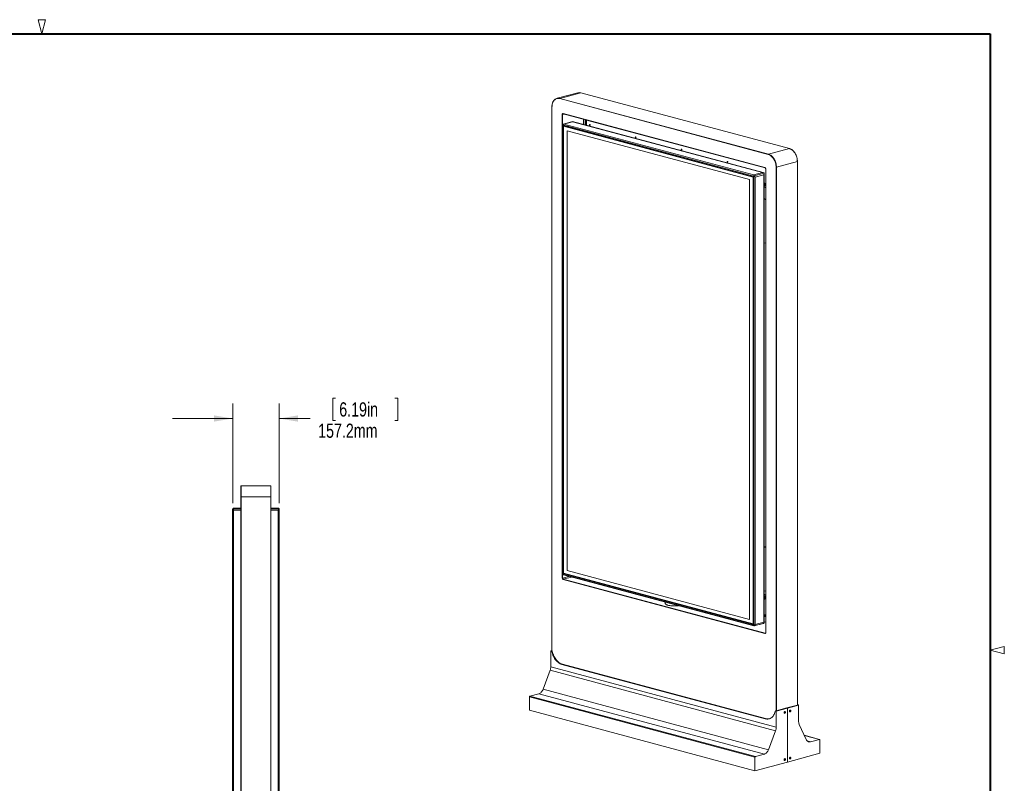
# Model space of a CAD drawing. Header units: millimetres. Extents: x 13 to 419, y 7 to 273.
# Tile 3 of 3: x 211 to 419, y 112 to 273. Entities that reach past the tile are written whole.
import ezdxf

# ---------------------------------------------------------------- set-up
doc = ezdxf.new("R2010")
doc.units = ezdxf.units.MM
doc.styles.add('SLDTEXTSTYLE1', font='TXT', dxfattribs={"width": 0.75})
doc.dimstyles.new('SLDDIMSTYLE1', dxfattribs={"dimtxt": 3, "dimasz": 3.9624, "dimexe": 0, "dimexo": 0.0625, "dimgap": 0.75, "dimtad": 0, "dimtih": 1, "dimtoh": 1, "dimdec": 1, "dimlfac": 16, "dimrnd": 1e-09, "dimzin": 12, "dimdsep": 46, "dimtxsty": 'SLDTEXTSTYLE1', "dimsah": 1, "dimcen": 0.09, "dimadec": 0, "dimazin": 3, "dimtfac": 1, "dimtdec": 1, "dimtmove": 0, "dimatfit": 0, "dimfxl": 1, "dimfrac": 2, "dimtolj": 1, "dimtzin": 12, "dimarcsym": 0})

# ---------------------------------------------------------------- blocks, each defined once
blk = doc.blocks.new('_D_6')
at = {"color": 7, "linetype": 'Continuous', "lineweight": 0}
for p, q in [((256.19, 170.72), (256.19, 191.75)), ((266.01, 170.72), (266.01, 191.75)), ((277.92, 192.9), (277.31, 192.9)), ((277.31, 192.9), (277.31, 188.13)), ((290.44, 192.9), (291.05, 192.9)), ((291.05, 192.9), (291.05, 188.13)), ((256.19, 188.58), (243.49, 188.58)), ((266.01, 188.58), (272.51, 188.58)), ((277.31, 188.13), (277.92, 188.13)), ((291.05, 188.13), (290.44, 188.13))]:
    blk.add_line(p, q, dxfattribs=at)
for points in [[(256.19, 188.58), (252.22, 189.24), (252.22, 187.92)], [(266.01, 188.58), (269.97, 187.92), (269.97, 189.24)]]:
    blk.add_solid(points, dxfattribs=at)
at = {"color": 7, "linetype": 'Continuous', "lineweight": 0, "char_height": 3, "attachment_point": 1, "style": 'SLDTEXTSTYLE1'}
for s, insert in [('6.19in', (278.68, 192, 0.01)), ('157.2mm', (274.22, 187.51, 0.01))]:
    blk.add_mtext(s, dxfattribs=dict(at, insert=insert))

msp = doc.modelspace()

# ---------------------------------------------------------------- linework, layer by layer
at = {"color": 7, "linetype": 'Continuous', "lineweight": 0}
for p, q in [((215.9, 269.748), (215.15, 272.748)), ((215.15, 272.748), (216.65, 272.748)), ((215.9, 269.748), (216.65, 272.748)), ((329.0659, 257.3394), (324.6459, 256.1552)), ((369.2315, 244.3028), (325.2271, 256.0921)), ((329.6821, 257.3335), (325.2622, 256.1493)), ((325.2622, 256.1493), (369.2665, 244.36)), ((373.6865, 245.5442), (329.6821, 257.3335)), ((373.6993, 245.5443), (329.695, 257.3336)), ((323.5638, 254.2968), (323.5638, 139.5785)), ((325.7533, 154.89), (325.7533, 252.7488)), ((325.9287, 252.9408), (368.5299, 241.5275)), ((325.9509, 252.9023), (368.5521, 241.4889)), ((330.2579, 250.6208), (330.2579, 251.7484)), ((330.5954, 251.6579), (330.5954, 250.5304)), ((330.8592, 250.4597), (330.8592, 251.5873)), ((330.8592, 251.5783), (368.5865, 241.4707)), ((325.7639, 250.587), (325.7639, 155.773)), ((325.7653, 250.587), (325.7724, 250.6322)), ((325.7808, 250.6361), (325.7744, 250.6344)), ((325.822, 250.5423), (325.9273, 250.3707)), ((325.822, 250.5423), (325.822, 155.7425)), ((366.1782, 239.7305), (325.822, 250.5423)), ((325.9273, 155.8577), (325.9273, 250.3707)), ((325.9273, 250.3707), (366.073, 239.6153)), ((327.9101, 251.2462), (325.9305, 250.7159)), ((325.9822, 250.3235), (366.0584, 239.5866)), ((326.1475, 250.2792), (326.0446, 250.2516)), ((326.0446, 155.9546), (326.0446, 250.2516)), ((326.0446, 250.2516), (366.0315, 239.5387)), ((326.1027, 250.7335), (327.9434, 251.2266)), ((326.1027, 250.7335), (366.1782, 239.9968)), ((368.1418, 240.4713), (327.9231, 251.2463)), ((368.0189, 240.49), (327.9434, 251.2266)), ((326.7849, 249.3157), (365.2913, 238.9994)), ((326.7849, 156.4939), (326.7849, 249.3157)), ((326.7871, 156.4945), (326.7871, 249.3151)), ((369.2665, 244.36), (373.6865, 245.5442)), ((368.6907, 241.2509), (368.6907, 143.3921)), ((368.7053, 241.2415), (368.7053, 143.3827)), ((375.3703, 242.7989), (370.9503, 241.6147)), ((375.3848, 128.0927), (375.3848, 242.8083)), ((365.2913, 146.1776), (365.2913, 238.9994)), ((366.0584, 239.5459), (366.0315, 239.5387)), ((366.0315, 145.2416), (366.0315, 239.5387)), ((366.0584, 239.5909), (366.0584, 145.1454)), ((366.1782, 239.7305), (366.073, 239.6153)), ((366.073, 239.6153), (366.073, 145.1022)), ((366.1782, 239.9968), (368.0189, 240.49)), ((366.1782, 144.9306), (366.1782, 239.7305)), ((368.3426, 240.353), (366.2428, 239.7905)), ((366.2445, 239.8118), (368.3326, 240.3712)), ((368.3491, 240.3443), (366.261, 239.7848)), ((366.4588, 239.5393), (368.2995, 240.0324)), ((366.4588, 239.5393), (366.4588, 145.1218)), ((368.2995, 145.6149), (368.2995, 240.0324)), ((368.3576, 145.4542), (368.3576, 240.2683)), ((368.3576, 237.5872), (368.4073, 237.6005)), ((368.5864, 237.3348), (368.3576, 237.3961)), ((368.6907, 234.8897), (368.3576, 234.979)), ((368.6907, 234.7394), (368.3576, 234.8286)), ((368.6907, 225.5626), (368.3576, 225.6518)), ((257.9235, 172.0259), (257.9235, 174.3575)), ((257.9731, 174.4071), (257.9731, 172.0259)), ((257.9731, 174.4071), (264.2239, 174.4071)), ((264.2239, 172.0259), (264.2239, 174.4071)), ((264.2735, 174.3575), (264.2735, 172.0259)), ((257.9235, 52.9634), (257.9235, 172.0259)), ((257.9731, 172.0259), (257.9235, 172.0259)), ((264.2239, 172.0259), (257.9731, 172.0259)), ((264.2735, 172.0259), (264.2239, 172.0259)), ((264.2735, 172.0259), (264.2735, 52.9634)), ((256.1852, 71.0493), (256.1852, 169.4462)), ((257.9235, 169.5216), (256.203, 169.5216)), ((256.3837, 169.6446), (257.9235, 169.6446)), ((256.3837, 169.2478), (256.3837, 71.2478)), ((265.8133, 169.6446), (264.2735, 169.6446)), ((265.994, 169.5216), (264.2735, 169.5216)), ((265.8133, 71.2478), (265.8133, 169.2478)), ((266.0118, 169.4462), (266.0118, 71.0493)), ((368.6907, 161.4753), (368.3576, 161.5646)), ((368.6907, 161.325), (368.3576, 161.4142)), ((325.9974, 155.9055), (326.1127, 155.9363)), ((326.0446, 155.9546), (366.0315, 145.2416)), ((326.7871, 156.4945), (326.7849, 156.4939)), ((326.7849, 156.4939), (365.2913, 146.1776)), ((326.7871, 156.4945), (365.2913, 146.1788)), ((325.7724, 155.697), (325.7653, 155.773)), ((325.779, 155.6882), (325.7808, 155.6887)), ((325.822, 155.7425), (325.9273, 155.8577)), ((325.822, 155.7425), (366.1782, 144.9306)), ((366.073, 145.1022), (325.9273, 155.8577)), ((368.5299, 143.1907), (325.9287, 154.6041)), ((325.9637, 154.6613), (368.565, 143.2479)), ((325.9797, 155.57), (366.1984, 144.7949)), ((368.6907, 152.1482), (368.3576, 152.2374)), ((347.49, 149.8071), (347.49, 149.5467)), ((368.3576, 151.4842), (368.6907, 151.395)), ((368.3576, 151.403), (368.6453, 151.326)), ((368.6268, 151.3204), (368.3576, 151.3925)), ((368.5864, 151.3096), (368.3576, 151.3709)), ((368.3576, 150.4148), (368.4073, 150.4282)), ((368.6268, 151.3204), (368.5864, 151.3096)), ((368.6668, 151.3225), (368.6453, 151.326)), ((366.4588, 145.1218), (368.2995, 145.6149)), ((368.6907, 147.1457), (368.3576, 147.235)), ((368.6907, 147.0694), (368.3576, 147.1587)), ((368.3576, 146.8029), (368.6907, 146.7137)), ((368.6907, 145.5861), (368.3576, 145.6753)), ((366.0584, 145.2488), (366.0315, 145.2416)), ((366.1782, 144.9306), (366.073, 145.1022)), ((366.2114, 144.795), (368.191, 145.3254)), ((368.3326, 145.391), (366.2445, 144.8315)), ((366.2547, 144.8463), (368.3471, 145.4069)), ((366.261, 144.8496), (368.3491, 145.4091)), ((323.5638, 139.6531), (323.3164, 139.5868)), ((323.3164, 139.5868), (323.3164, 136.1617)), ((323.3164, 139.5868), (323.4298, 139.5564)), ((323.5432, 139.5868), (323.4298, 139.5564)), ((323.6429, 139.4598), (323.5296, 139.4294)), ((323.5638, 139.5924), (323.5432, 139.5868)), ((416.052, 139.7), (419.052, 140.45)), ((416.052, 139.7), (419.052, 138.95)), ((419.052, 138.95), (419.052, 140.45)), ((323.1858, 135.4498), (321.6892, 131.4384)), ((370.7847, 122.6975), (323.1858, 135.4498)), ((323.3164, 136.1617), (370.9154, 123.4094)), ((325.7882, 136.7279), (325.6749, 136.6975)), ((368.5569, 125.2089), (325.6749, 136.6975)), ((325.7882, 136.7279), (368.6703, 125.2393)), ((321.6892, 131.4384), (369.2881, 118.6861)), ((366.4252, 117.0867), (318.8263, 129.8389)), ((318.8263, 129.8389), (318.8263, 127.0085)), ((320.8095, 130.5031), (318.9238, 129.9979)), ((318.9238, 129.9979), (366.5227, 117.2456)), ((368.4084, 117.7508), (320.8095, 130.5031)), ((318.8263, 127.0085), (366.4252, 114.2562)), ((370.8771, 126.8957), (370.7638, 126.8653)), ((370.9154, 126.8953), (370.802, 126.8649)), ((370.9154, 126.8345), (370.802, 126.8649)), ((373.159, 127.4964), (370.9154, 126.8953)), ((373.2724, 127.466), (370.9154, 126.8345)), ((370.9154, 126.8345), (370.9154, 123.4094)), ((373.2724, 127.466), (373.159, 127.4964)), ((373.1618, 127.4971), (375.4055, 128.0982)), ((373.2752, 127.4668), (373.1618, 127.4971)), ((373.1618, 127.4956), (373.1618, 127.4971)), ((373.2724, 116.0906), (373.2724, 127.466)), ((373.2752, 127.4668), (375.6322, 128.0982)), ((373.2752, 116.0914), (373.2752, 127.4668)), ((373.768, 126.8578), (373.819, 126.8715)), ((373.768, 126.8103), (373.768, 126.8578)), ((373.776, 126.844), (373.768, 126.8523)), ((373.768, 126.8478), (373.819, 126.8239)), ((373.819, 126.8239), (373.768, 126.8103)), ((373.8539, 126.8333), (373.7756, 126.8599)), ((373.905, 126.847), (373.787, 126.8629)), ((373.819, 126.9411), (373.8539, 126.9504)), ((373.8539, 126.9504), (373.819, 126.9299)), ((373.819, 126.8715), (373.819, 126.9411)), ((373.819, 126.8845), (373.8539, 126.8809)), ((373.819, 126.7544), (373.819, 126.8239)), ((373.8539, 126.7637), (373.819, 126.7997)), ((373.8539, 126.9504), (373.8539, 126.8809)), ((373.8539, 126.8809), (373.905, 126.8945)), ((373.905, 126.847), (373.8539, 126.8333)), ((373.8539, 126.8333), (373.8539, 126.7637)), ((373.8809, 127.0184), (373.8633, 127.0232)), ((373.905, 126.8945), (373.905, 126.847)), ((375.4806, 128.129), (375.3848, 128.1033)), ((375.4055, 128.0982), (375.5189, 128.1286)), ((375.6322, 128.0982), (375.5189, 128.1286)), ((375.6322, 128.0982), (375.6322, 124.6732)), ((368.6703, 125.2393), (368.5569, 125.2089)), ((372.6426, 126.5563), (372.6937, 126.57)), ((372.6426, 126.5088), (372.6426, 126.5563)), ((372.6507, 126.5425), (372.6426, 126.5508)), ((372.6426, 126.5463), (372.6937, 126.5225)), ((372.6937, 126.5225), (372.6426, 126.5088)), ((372.649, 126.3896), (372.6666, 126.3849)), ((372.7286, 126.5318), (372.6503, 126.5584)), ((372.7796, 126.5455), (372.6616, 126.5614)), ((372.6937, 126.6396), (372.7286, 126.6489)), ((372.7286, 126.6489), (372.6937, 126.6284)), ((372.6937, 126.57), (372.6937, 126.6396)), ((372.6937, 126.583), (372.7286, 126.5794)), ((372.6937, 126.4529), (372.6937, 126.5225)), ((372.7286, 126.4623), (372.6937, 126.4982)), ((372.7286, 126.4623), (372.6937, 126.4529)), ((372.7286, 126.6489), (372.7286, 126.5794)), ((372.7286, 126.5794), (372.7796, 126.5931)), ((372.7796, 126.5455), (372.7286, 126.5318)), ((372.7286, 126.5318), (372.7286, 126.4623)), ((372.7556, 126.7169), (372.7379, 126.7217)), ((372.7796, 126.5931), (372.7796, 126.5455)), ((373.7743, 126.6911), (373.792, 126.6864)), ((373.8539, 126.7637), (373.819, 126.7544)), ((370.7847, 122.6975), (369.2881, 118.6861)), ((375.7628, 124.0312), (377.2595, 120.8217)), ((380.0605, 120.8634), (376.8374, 121.7269)), ((378.1391, 120.3578), (380.0249, 120.863)), ((380.1224, 120.7563), (380.1224, 117.9258)), ((366.4252, 117.0867), (366.4252, 114.2562)), ((368.4084, 117.7508), (366.5227, 117.2456)), ((373.2752, 116.0914), (380.1224, 117.9258)), ((373.768, 116.9163), (373.819, 116.93)), ((373.768, 116.8687), (373.768, 116.9163)), ((373.776, 116.9025), (373.768, 116.9108)), ((373.768, 116.9063), (373.819, 116.8824)), ((373.819, 116.8824), (373.768, 116.8687)), ((373.7743, 116.7496), (373.792, 116.7449)), ((373.8539, 116.8918), (373.7756, 116.9184)), ((373.905, 116.9054), (373.787, 116.9214)), ((373.819, 116.9995), (373.8539, 117.0089)), ((373.8539, 117.0089), (373.819, 116.9884)), ((373.819, 116.93), (373.819, 116.9995)), ((373.819, 116.9429), (373.8539, 116.9393)), ((373.819, 116.8129), (373.819, 116.8824)), ((373.8539, 116.8222), (373.819, 116.8582)), ((373.8539, 116.8222), (373.819, 116.8129)), ((373.8539, 117.0089), (373.8539, 116.9393)), ((373.8539, 116.9393), (373.905, 116.953)), ((373.905, 116.9054), (373.8539, 116.8918)), ((373.8539, 116.8918), (373.8539, 116.8222)), ((373.8809, 117.0769), (373.8633, 117.0816)), ((373.905, 116.953), (373.905, 116.9054)), ((373.2724, 116.0906), (366.4252, 114.2562)), ((373.2752, 116.0914), (373.2724, 116.0921))]:
    msp.add_line(p, q, dxfattribs=at)
at = {"color": 7, "linetype": 'Continuous', "lineweight": 40}
for p, q in [((15.748, 269.748), (416.052, 269.748)), ((416.052, 269.748), (416.052, 9.652))]:
    msp.add_line(p, q, dxfattribs=at)
at = {"color": 8, "linetype": 'Continuous', "lineweight": 0}
for p, q in [((323.5784, 254.2874), (323.5784, 139.5691)), ((326.1736, 252.8426), (325.8234, 252.7488)), ((325.8234, 252.7488), (325.8234, 250.6696)), ((330.2434, 250.6247), (330.2434, 251.7523)), ((330.6536, 251.6424), (330.6536, 250.5148)), ((330.7588, 250.4866), (330.7588, 251.6142)), ((330.829, 251.5954), (330.829, 250.4678)), ((330.8569, 250.4603), (330.8569, 251.5879)), ((325.9974, 250.3194), (325.9974, 155.9055)), ((370.8802, 126.8964), (370.8802, 241.6147)), ((370.9503, 241.6147), (370.9503, 126.9047)), ((375.3703, 128.0888), (375.3703, 242.7989)), ((257.9731, 172.0259), (257.9731, 52.9634)), ((264.2239, 52.9634), (264.2239, 172.0259)), ((256.2087, 169.5398), (257.9235, 169.5398)), ((257.9235, 169.5165), (256.2087, 169.5165)), ((256.3837, 169.2478), (257.9235, 169.2478)), ((264.2735, 169.5398), (265.9883, 169.5398)), ((265.9883, 169.5165), (264.2735, 169.5165)), ((265.8133, 169.2478), (264.2735, 169.2478)), ((325.9974, 155.9055), (366.0584, 145.1727)), ((325.8234, 155.6456), (325.8234, 154.89)), ((325.8234, 154.89), (327.1705, 155.2509)), ((327.6677, 155.1178), (325.9637, 154.6613)), ((368.6453, 151.326), (368.6829, 151.336)), ((368.6907, 147.0689), (368.3576, 147.1581)), ((368.3576, 147.1432), (368.6907, 147.0539)), ((368.6907, 146.9873), (368.3576, 147.0766)), ((368.3576, 146.9332), (368.6907, 146.8439)), ((368.6907, 145.5825), (368.3576, 145.6718)), ((368.565, 143.2479), (368.6517, 143.2712)), ((380.0249, 120.863), (376.8427, 121.7156)), ((377.451, 120.5422), (378.1391, 120.3578))]:
    msp.add_line(p, q, dxfattribs=at)
at = {"color": 7, "linetype": 'Continuous', "lineweight": 0, "flags": 128}
for points in [[(325.2271, 256.0921), (325.0655, 256.1246), (324.9054, 256.1351), (324.7485, 256.1236), (324.5961, 256.0901), (324.4499, 256.0351), (324.3111, 255.9589), (324.1811, 255.8624), (324.0613, 255.7465), (323.9526, 255.6122), (323.8562, 255.461), (323.773, 255.2942), (323.7039, 255.1134), (323.6494, 254.9205), (323.61, 254.7172), (323.5863, 254.5055), (323.5784, 254.2874)], [(329.695, 257.3336), (329.689, 257.3344), (329.6821, 257.3335)], [(325.7533, 252.7488), (325.7566, 252.7945), (325.7666, 252.8367), (325.7828, 252.8737), (325.8046, 252.904), (325.8312, 252.9266), (325.8615, 252.9406), (325.8944, 252.9454), (325.9287, 252.9408)], [(331.5686, 250.6207), (331.5407, 250.6206), (331.517, 250.6054), (331.5012, 250.5774), (331.4957, 250.5409), (331.5012, 250.5014), (331.517, 250.4649), (331.5407, 250.437), (331.5686, 250.422), (331.5965, 250.4221), (331.6201, 250.4373), (331.636, 250.4653), (331.6415, 250.5018), (331.636, 250.5413), (331.6201, 250.5778), (331.5965, 250.6057), (331.5686, 250.6207)], [(331.5624, 250.4683), (331.5464, 250.5085), (331.5368, 250.5619)], [(331.5978, 250.6046), (331.59, 250.5768), (331.5909, 250.5413)], [(341.2471, 248.0277), (341.2192, 248.0276), (341.1956, 248.0124), (341.1798, 247.9844), (341.1742, 247.9479), (341.1798, 247.9084), (341.1956, 247.8719), (341.2192, 247.844), (341.2471, 247.829), (341.275, 247.8291), (341.2987, 247.8443), (341.3145, 247.8723), (341.3201, 247.9088), (341.3145, 247.9483), (341.2987, 247.9848), (341.275, 248.0127), (341.2471, 248.0277)], [(341.2409, 247.8753), (341.225, 247.9155), (341.2152, 247.9712)], [(341.2763, 248.0116), (341.2686, 247.9838), (341.2694, 247.9483)], [(350.9257, 245.4347), (350.8978, 245.4346), (350.8741, 245.4194), (350.8583, 245.3914), (350.8528, 245.3549), (350.8583, 245.3154), (350.8741, 245.2789), (350.8978, 245.251), (350.9257, 245.236), (350.9536, 245.2361), (350.9773, 245.2513), (350.9931, 245.2793), (350.9986, 245.3158), (350.9931, 245.3553), (350.9773, 245.3918), (350.9536, 245.4197), (350.9257, 245.4347)], [(350.9195, 245.2823), (350.9035, 245.3225), (350.8938, 245.3782)], [(350.9549, 245.4186), (350.9471, 245.3908), (350.948, 245.3554)], [(375.3703, 242.7989), (375.3622, 243.0259), (375.3379, 243.2551), (375.2978, 243.4843), (375.2421, 243.7112), (375.1715, 243.9336), (375.0865, 244.1495), (374.9881, 244.3567), (374.8771, 244.5533), (374.7547, 244.7373), (374.622, 244.9069), (374.4802, 245.0606), (374.3309, 245.1969), (374.1753, 245.3145), (374.015, 245.4121), (373.8515, 245.4889), (373.6865, 245.5442)], [(370.8802, 241.6147), (370.8722, 241.837), (370.8485, 242.0615), (370.8092, 242.2858), (370.7547, 242.508), (370.6855, 242.7258), (370.6023, 242.9372), (370.5059, 243.1401), (370.3973, 243.3325), (370.2774, 243.5127), (370.1474, 243.6789), (370.0087, 243.8294), (369.8624, 243.9628), (369.7101, 244.0779), (369.5531, 244.1735), (369.3931, 244.2487), (369.2315, 244.3028)], [(369.2665, 244.36), (369.4316, 244.3048), (369.595, 244.2279), (369.7553, 244.1303), (369.9109, 244.0128), (370.0603, 243.8765), (370.202, 243.7228), (370.3347, 243.5531), (370.4572, 243.3691), (370.5681, 243.1725), (370.6666, 242.9653), (370.7515, 242.7495), (370.8222, 242.527), (370.8778, 242.3001), (370.918, 242.071), (370.9422, 241.8418), (370.9503, 241.6147)], [(360.6042, 242.8417), (360.5763, 242.8416), (360.5527, 242.8264), (360.5369, 242.7984), (360.5313, 242.7619), (360.5369, 242.7224), (360.5527, 242.6859), (360.5763, 242.6581), (360.6042, 242.643), (360.6322, 242.6431), (360.6558, 242.6583), (360.6716, 242.6863), (360.6772, 242.7228), (360.6716, 242.7623), (360.6558, 242.7988), (360.6322, 242.8267), (360.6042, 242.8417)], [(360.598, 242.6893), (360.5821, 242.7295), (360.5723, 242.7852)], [(360.6334, 242.8256), (360.6257, 242.7978), (360.6265, 242.7624)], [(368.4073, 237.6005), (368.4599, 237.6238), (368.5113, 237.6699), (368.5507, 237.7343), (368.5759, 237.8131), (368.5852, 237.9019), (368.5782, 237.9955), (368.5554, 238.0884), (368.5179, 238.1752), (368.4681, 238.2509), (368.4088, 238.311), (368.3576, 238.3452)], [(368.4073, 150.4282), (368.4599, 150.4514), (368.5113, 150.4975), (368.5507, 150.5619), (368.5759, 150.6408), (368.5852, 150.7295), (368.5782, 150.8231), (368.5554, 150.916), (368.5179, 151.0028), (368.4681, 151.0785), (368.4088, 151.1387), (368.3576, 151.1728)], [(368.6574, 151.3168), (368.6542, 151.3167), (368.6268, 151.3204)], [(350.277, 149.0605), (350.1226, 149.0442), (349.9196, 149.0286), (349.7115, 149.0188), (349.5007, 149.0151), (349.2897, 149.0173), (349.0807, 149.0256), (348.8762, 149.0398), (348.6785, 149.0597), (348.4898, 149.0851), (348.3122, 149.1157), (348.1478, 149.1513), (347.9985, 149.1913), (347.8658, 149.2353), (347.7514, 149.2829), (347.6565, 149.3335), (347.5822, 149.3864), (347.5294, 149.4412), (347.4986, 149.4972), (347.49, 149.5467)], [(368.7053, 143.3827), (368.7019, 143.337), (368.6919, 143.2948), (368.6757, 143.2579), (368.6539, 143.2275), (368.6273, 143.2049), (368.597, 143.1909), (368.5641, 143.1861), (368.5299, 143.1907)], [(325.6749, 136.6975), (325.4848, 136.7594), (325.2961, 136.8428), (325.1101, 136.9472), (324.9281, 137.0717), (324.7515, 137.2155), (324.5816, 137.3776), (324.4195, 137.5567), (324.2664, 137.7517), (324.1234, 137.961), (323.9916, 138.1833), (323.8719, 138.4168), (323.7651, 138.6599), (323.672, 138.911), (323.5933, 139.1681), (323.5296, 139.4294)], [(323.6429, 139.4598), (323.7067, 139.1984), (323.7854, 138.9413), (323.8785, 138.6903), (323.9852, 138.4472), (324.105, 138.2136), (324.2368, 137.9914), (324.3798, 137.7821), (324.5329, 137.5871), (324.695, 137.408), (324.8649, 137.2459), (325.0415, 137.1021), (325.2234, 136.9776), (325.4094, 136.8732), (325.5982, 136.7898), (325.7882, 136.7279)], [(321.6892, 131.4384), (321.6161, 131.2668), (321.5289, 131.106), (321.4293, 130.9586), (321.3188, 130.8273), (321.1994, 130.7142), (321.0733, 130.6215), (320.9426, 130.5508), (320.8095, 130.5031)], [(370.7022, 126.7913), (370.6385, 126.5642), (370.5598, 126.3492), (370.4667, 126.1481), (370.3599, 125.9621), (370.2402, 125.7927), (370.1084, 125.6412), (369.9654, 125.5084), (369.8123, 125.3955), (369.6502, 125.3032), (369.4803, 125.2322), (369.3037, 125.183), (369.1217, 125.156), (368.9357, 125.1513), (368.747, 125.169), (368.5569, 125.2089)], [(373.9757, 126.8897), (373.9673, 126.9523), (373.9431, 127.0029), (373.9061, 127.0353), (373.8606, 127.0457), (373.8123, 127.0327), (373.7669, 126.998), (373.7298, 126.9458), (373.7056, 126.8822), (373.6973, 126.8151), (373.7056, 126.7525), (373.7298, 126.7019), (373.7669, 126.6695), (373.8123, 126.6591), (373.8606, 126.6721), (373.9061, 126.7068), (373.9431, 126.7591), (373.9673, 126.8226), (373.9757, 126.8897)], [(373.958, 126.885), (373.9498, 126.9426), (373.9263, 126.988), (373.8906, 127.0152), (373.8477, 127.0203), (373.8032, 127.0028), (373.7632, 126.9649), (373.7331, 126.9119), (373.717, 126.8508), (373.717, 126.79), (373.7331, 126.7375), (373.7632, 126.7006), (373.8032, 126.6842), (373.8477, 126.6905), (373.8906, 126.7187), (373.9263, 126.7649), (373.9498, 126.8229), (373.958, 126.885)], [(375.4055, 128.0982), (375.389, 128.1009), (375.3848, 128.101)], [(372.8503, 126.5882), (372.8419, 126.6508), (372.8178, 126.7014), (372.7807, 126.7338), (372.7353, 126.7442), (372.687, 126.7312), (372.6415, 126.6965), (372.6045, 126.6443), (372.5803, 126.5807), (372.5719, 126.5136), (372.5803, 126.451), (372.6045, 126.4004), (372.6415, 126.368), (372.687, 126.3576), (372.7353, 126.3706), (372.7807, 126.4053), (372.8178, 126.4576), (372.8419, 126.5211), (372.8503, 126.5882)], [(372.8327, 126.5835), (372.8245, 126.6411), (372.8009, 126.6865), (372.7653, 126.7137), (372.7223, 126.7188), (372.6779, 126.7013), (372.6379, 126.6634), (372.6078, 126.6104), (372.5917, 126.5493), (372.5917, 126.4885), (372.6078, 126.4361), (372.6379, 126.3991), (372.6779, 126.3827), (372.7223, 126.389), (372.7653, 126.4172), (372.8009, 126.4634), (372.8245, 126.5215), (372.8327, 126.5835)], [(377.2595, 120.8217), (377.3326, 120.6893), (377.4197, 120.5752), (377.5194, 120.4812), (377.6299, 120.4091), (377.7492, 120.36), (377.8754, 120.3349), (378.0061, 120.3342), (378.1391, 120.3578)], [(380.0249, 120.863), (380.0439, 120.8656), (380.0622, 120.8629), (380.079, 120.8551), (380.0938, 120.8426), (380.1059, 120.8257), (380.1149, 120.8051), (380.1205, 120.7817), (380.1224, 120.7563)], [(369.2881, 118.6861), (369.215, 118.5146), (369.1279, 118.3537), (369.0282, 118.2063), (368.9177, 118.075), (368.7984, 117.962), (368.6722, 117.8693), (368.5415, 117.7985), (368.4084, 117.7508)], [(372.8503, 116.6467), (372.8419, 116.7093), (372.8178, 116.7599), (372.7807, 116.7923), (372.7353, 116.8027), (372.687, 116.7897), (372.6415, 116.755), (372.6045, 116.7027), (372.5803, 116.6392), (372.5719, 116.5721), (372.5803, 116.5095), (372.6045, 116.4589), (372.6415, 116.4265), (372.687, 116.4161), (372.7353, 116.4291), (372.7807, 116.4638), (372.8178, 116.516), (372.8419, 116.5796), (372.8503, 116.6467)], [(372.5727, 116.5921), (372.5776, 116.5688), (372.5939, 116.5399), (372.6183, 116.5243), (372.647, 116.5242), (372.6758, 116.5397), (372.7002, 116.5684), (372.7165, 116.606), (372.7222, 116.6467)], [(372.7222, 116.6467), (372.7165, 116.6843), (372.7002, 116.7132), (372.6758, 116.7288), (372.647, 116.7289), (372.6183, 116.7134), (372.5999, 116.6936)], [(373.9757, 116.9482), (373.9673, 117.0108), (373.9431, 117.0614), (373.9061, 117.0938), (373.8606, 117.1041), (373.8123, 117.0912), (373.7669, 117.0565), (373.7298, 117.0042), (373.7056, 116.9407), (373.6973, 116.8736), (373.7056, 116.811), (373.7298, 116.7604), (373.7669, 116.728), (373.8123, 116.7176), (373.8606, 116.7306), (373.9061, 116.7653), (373.9431, 116.8175), (373.9673, 116.881), (373.9757, 116.9482)], [(373.958, 116.9434), (373.9498, 117.0011), (373.9263, 117.0465), (373.8906, 117.0736), (373.8477, 117.0788), (373.8032, 117.0612), (373.7632, 117.0234), (373.7331, 116.9704), (373.717, 116.9093), (373.717, 116.8484), (373.7331, 116.796), (373.7632, 116.7591), (373.8032, 116.7427), (373.8477, 116.749), (373.8906, 116.7772), (373.9263, 116.8234), (373.9498, 116.8814), (373.958, 116.9434)]]:
    msp.add_lwpolyline(points, dxfattribs=at)
at = {"color": 8, "linetype": 'Continuous', "lineweight": 0, "flags": 128}
for points in [[(323.5638, 254.2968), (323.5648, 254.2942), (323.5676, 254.2917), (323.5722, 254.2894), (323.5784, 254.2874)], [(373.6993, 245.5443), (373.6933, 245.5451), (373.6865, 245.5442)], [(368.6907, 241.2508), (368.6917, 241.2483), (368.6945, 241.2458), (368.6991, 241.2435), (368.7053, 241.2415)], [(375.3848, 242.8083), (375.3839, 242.8057), (375.3811, 242.8032), (375.3765, 242.8009), (375.3703, 242.7989)], [(368.565, 143.2479), (368.5923, 143.2443), (368.6152, 143.2471)], [(368.6907, 143.3921), (368.6917, 143.3895), (368.6945, 143.387), (368.6991, 143.3847), (368.7053, 143.3827)]]:
    msp.add_lwpolyline(points, dxfattribs=at)
at = {"color": 7, "linetype": 'Continuous', "lineweight": 0}
for centre, radius, start, end in [((324.9483, 255.0153), 1.1766, 74.52662, 143.81685), ((325.2856, 256.0955), 0.0587, 113.591852, 183.363523), ((329.363, 256.1955), 1.1818, 74.335388, 104.561444), ((325.7883, 252.9006), 0.1557, 256.983565, 283.016435), ((331.6522, 250.5437), 0.1183, 138.68711, 251.308812), ((331.7095, 250.5591), 0.1205, 157.850906, 232.145016), ((331.707, 250.5566), 0.1171, 187.467197, 232.34886), ((331.7109, 250.5595), 0.103, 163.205856, 226.790066), ((341.3307, 247.9508), 0.1183, 138.68711, 251.308812), ((341.388, 247.9661), 0.1205, 157.850748, 232.145174), ((341.3856, 247.9636), 0.1171, 187.467188, 232.348965), ((341.3894, 247.9665), 0.103, 163.205819, 226.790103), ((351.0093, 245.3578), 0.1183, 138.68711, 251.308812), ((351.0666, 245.3731), 0.1205, 157.850813, 232.14511), ((351.0641, 245.3706), 0.1171, 187.467185, 232.349007), ((351.068, 245.3735), 0.103, 163.205714, 226.790209), ((369.29, 244.3063), 0.0587, 113.591852, 183.363523), ((360.6878, 242.7648), 0.1183, 138.68711, 251.308812), ((360.7451, 242.7801), 0.1205, 157.85072, 232.145202), ((360.7427, 242.7776), 0.1171, 187.467183, 232.349039), ((360.7465, 242.7805), 0.103, 163.206017, 226.789906), ((368.4125, 241.2587), 0.2933, 356.636477, 66.408148), ((370.9153, 241.7665), 0.1557, 256.983565, 283.016435), ((368.5262, 237.1607), 0.1842, 26.731968, 70.911373), ((257.9731, 174.3575), 0.0496, 90, 180), ((264.2239, 174.3575), 0.0496, 0, 90), ((256.3837, 169.4462), 0.1984, 159.116681, 180), ((265.8133, 169.4462), 0.1984, 0, 20.883319), ((326.046, 154.8728), 0.2933, 176.636477, 246.408148), ((325.7883, 155.0418), 0.1557, 256.983565, 283.016435), ((326.0576, 154.8763), 0.2346, 176.636477, 246.408148), ((325.9872, 154.6075), 0.0587, 113.591852, 183.363523), ((368.6124, 151.4045), 0.0985, 254.718041, 322.729507), ((368.5884, 143.1942), 0.0587, 113.591852, 183.363523), ((323.3695, 139.4064), 0.1617, 8.177955, 68.105021), ((323.4829, 139.4368), 0.1617, 8.177955, 68.105021), ((321.2635, 136.1704), 2.0529, 339.450688, 359.757908), ((318.989, 129.8485), 0.163, 113.591852, 183.363523), ((370.7853, 126.7832), 0.0834, 78.436818, 174.390014), ((370.8956, 126.8253), 0.0727, 74.217565, 104.679267), ((375.4991, 128.0586), 0.0727, 74.217565, 104.679267), ((369.0965, 126.7561), 1.5755, 254.304621, 282.404072), ((368.8624, 123.4181), 2.0529, 339.450688, 359.757908), ((377.1589, 124.6495), 1.5269, 179.112673, 203.887804), ((366.588, 117.0962), 0.163, 113.591852, 183.363523), ((372.5197, 116.6423), 0.0996, 307.123647, 1.894691), ((372.5524, 116.6497), 0.121, 291.487779, 4.850986), ((372.5525, 116.6505), 0.0669, 355.737174, 42.765324), ((372.5827, 116.6668), 0.0904, 355.636695, 43.668451)]:
    msp.add_arc(centre, radius, start, end, dxfattribs=at)
at = {"color": 8, "linetype": 'Continuous', "lineweight": 0}
for centre, radius, start, end in [((325.9707, 252.7663), 0.1483, 112.672715, 186.78772), ((325.9656, 252.9364), 0.0372, 173.270911, 246.730581), ((368.567, 241.5231), 0.0374, 173.359376, 245.835478)]:
    msp.add_arc(centre, radius, start, end, dxfattribs=at)
at = {"color": 7, "linetype": 'Continuous', "lineweight": 0}
for centre, major_axis, ratio, start_param, end_param in [((325.9624, 250.5799), (-0.166, 0.2163), 0.50279102, 1.00095567, 1.36543834), ((325.9624, 250.3801), (-0.0415, 0.0541), 0.50279102, 1.36543834, 2.56155247), ((366.108, 239.6247), (0.0486, 0.0373), 0.27144442, 2.15083651, 2.93623467), ((366.3185, 239.768), (0.1943, 0.1491), 0.27144442, 1.78635384, 2.15083651), ((325.9624, 155.8671), (0.0486, 0.0373), 0.27144442, 0.58004018, 2.15083651), ((325.9624, 155.7801), (0.1943, 0.1491), 0.27144442, 2.15083651, 2.51531918), ((366.108, 145.1116), (-0.0415, 0.0541), 0.50279102, 0.58004018, 1.36543834), ((366.3185, 144.9682), (-0.166, 0.2163), 0.50279102, 1.36543834, 1.72992101)]:
    msp.add_ellipse(centre, major_axis=major_axis, ratio=ratio, start_param=start_param, end_param=end_param, dxfattribs=at)
for points, knots in [([(323.9866, 255.7011), (323.9816, 255.6953), (323.9411, 255.6481), (323.8752, 255.5447), (323.7906, 255.3913), (323.7192, 255.2236), (323.6604, 255.0448), (323.6149, 254.8561), (323.5834, 254.6591), (323.5665, 254.4719), (323.5646, 254.3496), (323.5638, 254.2968)], [0, 0, 0, 0, 0.0174854, 0.14366741, 0.27008053, 0.39666408, 0.52335919, 0.65011743, 0.77690357, 0.90369004, 1, 1, 1, 1]), ([(325.9136, 252.9013), (325.918, 252.903), (325.9291, 252.9071), (325.9427, 252.9041), (325.9509, 252.9023)], [0, 0, 0, 0, 0.40156459, 1, 1, 1, 1]), ([(325.7812, 250.6263), (325.7806, 250.6278), (325.7794, 250.6308), (325.7772, 250.6336), (325.7751, 250.6348), (325.7734, 250.6341), (325.7727, 250.6327), (325.7724, 250.6322)], [0, 0, 0, 0, 0.209071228, 0.41768143, 0.638948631, 0.872138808, 1, 1, 1, 1]), ([(325.789, 250.6503), (325.7875, 250.649), (325.7847, 250.6464), (325.7816, 250.6408), (325.7801, 250.6346), (325.7802, 250.6296), (325.781, 250.627), (325.7812, 250.6263)], [0, 0, 0, 0, 0.22343976, 0.44639681, 0.68065429, 0.91054789, 1, 1, 1, 1]), ([(325.789, 250.6503), (325.8152, 250.6666), (325.8861, 250.7107), (325.9983, 250.7331), (326.078, 250.7346), (326.1023, 250.7335), (326.1027, 250.7335)], [0, 0, 0, 0, 0.289770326, 0.784282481, 0.997096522, 1, 1, 1, 1]), ([(327.9434, 251.2266), (327.9433, 251.2267), (327.9391, 251.2332), (327.9293, 251.2472), (327.9181, 251.2428), (327.9115, 251.2402)], [0, 0, 0, 0, 0.0055997, 0.41603697, 1, 1, 1, 1]), ([(375.3848, 242.8083), (375.3844, 242.8452), (375.3833, 242.952), (375.3706, 243.1311), (375.3424, 243.3444), (375.3002, 243.557), (375.2448, 243.767), (375.1764, 243.9728), (375.0957, 244.1726), (375.0033, 244.3647), (374.9, 244.5477), (374.7866, 244.72), (374.664, 244.8801), (374.5332, 245.0267), (374.3952, 245.1586), (374.2512, 245.2747), (374.1023, 245.3739), (373.9499, 245.4551), (373.815, 245.5107), (373.7312, 245.5351), (373.6993, 245.5443)], [0, 0, 0, 0, 0.03077205, 0.08908533, 0.14740534, 0.20572179, 0.26403749, 0.32235571, 0.38067874, 0.43900986, 0.49735206, 0.55570767, 0.61407787, 0.67246201, 0.73085664, 0.78925173, 0.84763174, 0.90597518, 0.96425404, 1, 1, 1, 1]), ([(368.5521, 241.4889), (368.5579, 241.4871), (368.5757, 241.4812), (368.6084, 241.4586), (368.6444, 241.4154), (368.672, 241.3606), (368.6881, 241.3033), (368.6899, 241.267), (368.6907, 241.2509)], [0, 0, 0, 0, 0.09158692, 0.28497977, 0.4737953, 0.66143994, 0.84932514, 1, 1, 1, 1]), ([(366.1782, 239.9968), (366.1782, 239.9967), (366.1824, 239.9902), (366.1962, 239.9637), (366.2161, 239.9058), (366.2368, 239.8372), (366.2445, 239.8118)], [0, 0, 0, 0, 0.00290348, 0.21571752, 0.71022967, 1, 1, 1, 1]), ([(366.2374, 239.7877), (366.2387, 239.7889), (366.2411, 239.7915), (366.2437, 239.7969), (366.2452, 239.8028), (366.2454, 239.808), (366.2447, 239.8108), (366.2445, 239.8118)], [0, 0, 0, 0, 0.20907123, 0.41768143, 0.63894863, 0.87213881, 1, 1, 1, 1]), ([(366.261, 239.7848), (366.2595, 239.7862), (366.2563, 239.7889), (366.2504, 239.7909), (366.2445, 239.7912), (366.24, 239.7897), (366.238, 239.7881), (366.2374, 239.7877)], [0, 0, 0, 0, 0.22343976, 0.44639681, 0.68065429, 0.91054789, 1, 1, 1, 1]), ([(366.261, 239.7848), (366.2838, 239.7607), (366.3453, 239.6952), (366.4118, 239.6121), (366.4486, 239.5562), (366.4587, 239.5395), (366.4588, 239.5393)], [0, 0, 0, 0, 0.289770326, 0.784282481, 0.997096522, 1, 1, 1, 1]), ([(368.3326, 240.3712), (368.3064, 240.3916), (368.2355, 240.4469), (368.1233, 240.4799), (368.0435, 240.4888), (368.0192, 240.4899), (368.0189, 240.49)], [0, 0, 0, 0, 0.289770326, 0.784282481, 0.997096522, 1, 1, 1, 1]), ([(368.2995, 240.0324), (368.2996, 240.0327), (368.3097, 240.0548), (368.3389, 240.1284), (368.3647, 240.2362), (368.3533, 240.3151), (368.3491, 240.3443)], [0, 0, 0, 0, 0.00290348, 0.21571752, 0.71022967, 1, 1, 1, 1]), ([(368.3326, 240.3712), (368.334, 240.3697), (368.3369, 240.3668), (368.3399, 240.3616), (368.3416, 240.3565), (368.3411, 240.3537), (368.3409, 240.3524)], [0, 0, 0, 0, 0.24539046, 0.49025077, 0.74752168, 1, 1, 1, 1]), ([(368.3426, 240.3529), (368.3432, 240.353), (368.3445, 240.3532), (368.3465, 240.3512), (368.3481, 240.348), (368.3489, 240.3452), (368.3491, 240.3443)], [0, 0, 0, 0, 0.22532303, 0.51968185, 0.82990218, 1, 1, 1, 1]), ([(256.1983, 169.5169), (256.1988, 169.5184), (256.1999, 169.5213), (256.2022, 169.5267), (256.2048, 169.5322), (256.2071, 169.5368), (256.2083, 169.5391), (256.2087, 169.5398)], [0, 0, 0, 0, 0.20907123, 0.41768143, 0.63894863, 0.87213881, 1, 1, 1, 1]), ([(256.2087, 169.5165), (256.2079, 169.5177), (256.2064, 169.5203), (256.2037, 169.5218), (256.2011, 169.5214), (256.1993, 169.5194), (256.1985, 169.5175), (256.1983, 169.5169)], [0, 0, 0, 0, 0.22343976, 0.44639681, 0.68065429, 0.91054789, 1, 1, 1, 1]), ([(256.3837, 169.6446), (256.3835, 169.6446), (256.3692, 169.6446), (256.3226, 169.6393), (256.2573, 169.6104), (256.2218, 169.5589), (256.2087, 169.5398)], [0, 0, 0, 0, 0.00290348, 0.21571752, 0.71022967, 1, 1, 1, 1]), ([(256.2087, 169.5165), (256.2218, 169.4925), (256.2573, 169.4277), (256.3226, 169.3343), (256.3692, 169.2682), (256.3835, 169.248), (256.3837, 169.2478)], [0, 0, 0, 0, 0.28977033, 0.78428248, 0.99709652, 1, 1, 1, 1]), ([(265.9883, 169.5398), (265.9752, 169.5589), (265.9397, 169.6104), (265.8744, 169.6393), (265.8278, 169.6446), (265.8135, 169.6446), (265.8133, 169.6446)], [0, 0, 0, 0, 0.289770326, 0.784282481, 0.997096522, 1, 1, 1, 1]), ([(265.8133, 169.2478), (265.8135, 169.248), (265.8278, 169.2682), (265.8744, 169.3343), (265.9397, 169.4277), (265.9752, 169.4925), (265.9883, 169.5165)], [0, 0, 0, 0, 0.00290348, 0.21571752, 0.71022967, 1, 1, 1, 1]), ([(265.9883, 169.5398), (265.989, 169.5384), (265.9906, 169.5355), (265.9933, 169.5299), (265.9959, 169.5241), (265.9977, 169.5196), (265.9985, 169.5175), (265.9987, 169.5169)], [0, 0, 0, 0, 0.22343976, 0.44639681, 0.68065429, 0.91054789, 1, 1, 1, 1]), ([(265.9987, 169.5169), (265.9982, 169.5181), (265.9971, 169.5204), (265.9948, 169.5218), (265.9922, 169.5214), (265.9899, 169.5194), (265.9887, 169.5172), (265.9883, 169.5165)], [0, 0, 0, 0, 0.209071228, 0.41768143, 0.638948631, 0.872138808, 1, 1, 1, 1]), ([(325.7724, 155.697), (325.7729, 155.6953), (325.7739, 155.692), (325.7759, 155.689), (325.7782, 155.6877), (325.7801, 155.6885), (325.781, 155.6898), (325.7812, 155.6902)], [0, 0, 0, 0, 0.22343976, 0.44639681, 0.68065429, 0.91054789, 1, 1, 1, 1]), ([(325.7812, 155.6902), (325.7808, 155.6891), (325.7799, 155.687), (325.7806, 155.6825), (325.7827, 155.6775), (325.7858, 155.6732), (325.7881, 155.6708), (325.789, 155.67)], [0, 0, 0, 0, 0.20907123, 0.41768143, 0.63894863, 0.87213881, 1, 1, 1, 1]), ([(325.9816, 155.5753), (325.943, 155.585), (325.872, 155.6029), (325.815, 155.649), (325.789, 155.67)], [0, 0, 0, 0, 0.543606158, 1, 1, 1, 1]), ([(368.3491, 145.4091), (368.3533, 145.426), (368.3647, 145.472), (368.3389, 145.5441), (368.3097, 145.598), (368.2996, 145.6147), (368.2995, 145.6149)], [0, 0, 0, 0, 0.28977033, 0.78428248, 0.99709652, 1, 1, 1, 1]), ([(366.2445, 144.8315), (366.2367, 144.8188), (366.2237, 144.7978), (366.2139, 144.8001), (366.21, 144.801)], [0, 0, 0, 0, 0.601814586, 1, 1, 1, 1]), ([(366.2374, 144.8515), (366.2388, 144.8502), (366.2417, 144.8476), (366.2471, 144.8457), (366.2529, 144.8456), (366.2577, 144.8471), (366.2602, 144.849), (366.261, 144.8496)], [0, 0, 0, 0, 0.209071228, 0.41768143, 0.638948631, 0.872138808, 1, 1, 1, 1]), ([(366.2445, 144.8315), (366.2448, 144.8325), (366.2456, 144.8345), (366.2447, 144.8391), (366.2426, 144.8443), (366.2399, 144.8487), (366.238, 144.8509), (366.2374, 144.8515)], [0, 0, 0, 0, 0.22343976, 0.44639681, 0.68065429, 0.91054789, 1, 1, 1, 1]), ([(366.4588, 145.1218), (366.4587, 145.1215), (366.4486, 145.0994), (366.4118, 145.0278), (366.3453, 144.931), (366.2838, 144.8716), (366.261, 144.8496)], [0, 0, 0, 0, 0.00290348, 0.21571752, 0.71022967, 1, 1, 1, 1]), ([(368.1896, 145.3314), (368.2108, 145.3351), (368.2642, 145.3445), (368.3069, 145.3735), (368.3326, 145.391)], [0, 0, 0, 0, 0.39818541, 1, 1, 1, 1]), ([(368.3409, 145.4052), (368.3408, 145.4048), (368.3406, 145.4024), (368.3387, 145.3981), (368.3358, 145.3936), (368.3334, 145.3917), (368.3326, 145.391)], [0, 0, 0, 0, 0.06828325, 0.42231344, 0.79542055, 1, 1, 1, 1]), ([(368.3491, 145.4091), (368.3487, 145.4081), (368.3481, 145.407), (368.3472, 145.407), (368.3471, 145.407)], [0, 0, 0, 0, 0.79394079, 1, 1, 1, 1]), ([(368.6907, 143.3921), (368.6904, 143.3823), (368.6895, 143.3534), (368.6789, 143.3105), (368.6573, 143.2731), (368.6355, 143.253), (368.6206, 143.2501), (368.6151, 143.249)], [0, 0, 0, 0, 0.1247101, 0.36914869, 0.6121425, 0.85766189, 1, 1, 1, 1])]:
    msp.add_open_spline(points, degree=3, knots=knots, dxfattribs=at)

# ---------------------------------------------------------------- dimensions: what is measured, and where the dimension line sits
dim = msp.add_linear_dim(base=(266.0118, 188.5759), p1=(256.1852, 169.4462), p2=(266.0118, 169.4462), dimstyle='SLDDIMSTYLE1', dxfattribs=at)
dim.commit()
dim.dimension.update_dxf_attribs({"geometry": '_D_6', "text_midpoint": (284.1788, 188.5759), "dimtype": 160})

doc.saveas('drawing.dxf')
